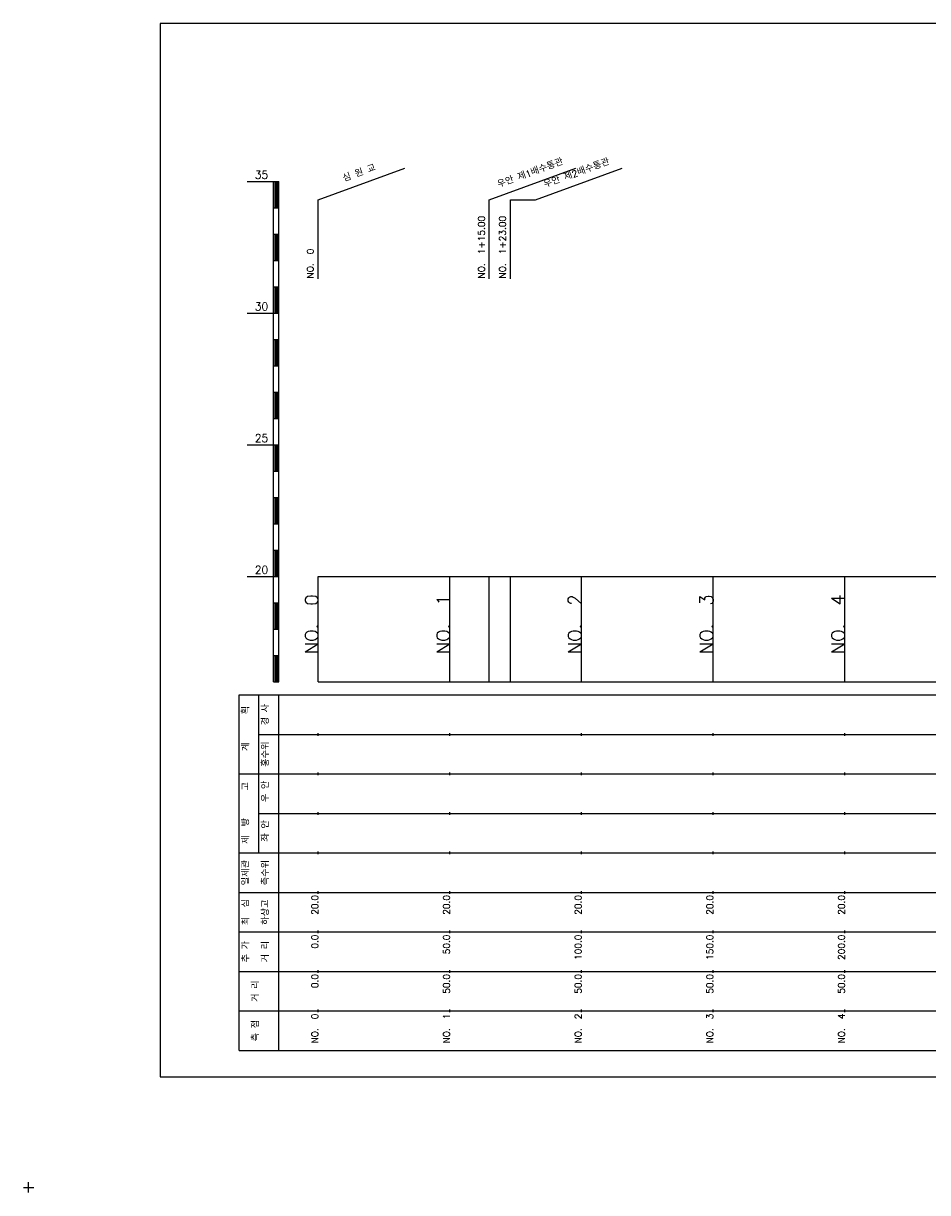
# Model space of a CAD drawing. Extents: x -2 to 685, y -2 to 925.
# Tile 1 of 4: x -2 to 342, y -2 to 442. Entities that reach past the tile are written whole.
import ezdxf
from ezdxf.enums import TextEntityAlignment as Align

# ---------------------------------------------------------------- set-up
doc = ezdxf.new("R2010")
doc.units = 0
doc.header["$LTSCALE"] = 5
for name, color, linetype in [('BOX', 5, 'CONTINUOUS'), ('DT1', 3, 'CONTINUOUS'), ('LT1', 4, 'CONTINUOUS'), ('ST1', 7, 'CONTINUOUS')]:
    doc.layers.add(name, color=color, linetype=linetype)
doc.styles.add('GHS', font='ROMANS.shx', dxfattribs={"bigfont": 'GHS.shx'})

msp = doc.modelspace()

# ---------------------------------------------------------------- linework, layer by layer
at = {"layer": 'BOX'}
msp.add_lwpolyline([(50, 42), (650, 42), (650, 442), (50, 442), (50, 42)], dxfattribs=at)
at = {"layer": 'DT1', "linetype": 'CONTINUOUS'}
msp.add_line((183, 375), (192.6, 375), dxfattribs=at)
at = {"layer": 'LT1', "linetype": 'CONTINUOUS'}
for p, q in [((110, 375), (142.89, 386.97)), ((175, 375), (207.89, 386.97)), ((192.6, 375), (225.49, 386.97)), ((110, 345), (110, 375)), ((175, 345), (175, 375)), ((183, 345), (183, 375))]:
    msp.add_line(p, q, dxfattribs=at)
at = {"layer": 'LT1'}
for p, q in [((83, 382), (93, 382)), ((93, 192), (93, 382)), ((93, 382), (95, 382)), ((95, 192), (95, 382)), ((93.5, 381.8), (93.5, 372.2)), ((94, 381.8), (94, 372.2)), ((94.5, 381.8), (94.5, 372.2)), ((93, 372), (95, 372)), ((93, 362), (95, 362)), ((93.5, 361.8), (93.5, 352.2)), ((94, 361.8), (94, 352.2)), ((94.5, 361.8), (94.5, 352.2)), ((93, 352), (95, 352)), ((93, 342), (95, 342)), ((93.5, 341.8), (93.5, 332.2)), ((94, 341.8), (94, 332.2)), ((94.5, 341.8), (94.5, 332.2)), ((83, 332), (93, 332)), ((93, 332), (95, 332)), ((93, 322), (95, 322)), ((93.5, 321.8), (93.5, 312.2)), ((94, 321.8), (94, 312.2)), ((94.5, 321.8), (94.5, 312.2)), ((93, 312), (95, 312)), ((93, 302), (95, 302)), ((93.5, 301.8), (93.5, 292.2)), ((94, 301.8), (94, 292.2)), ((94.5, 301.8), (94.5, 292.2)), ((93, 292), (95, 292)), ((83, 282), (93, 282)), ((93, 282), (95, 282)), ((93.5, 281.8), (93.5, 272.2)), ((94, 281.8), (94, 272.2)), ((94.5, 281.8), (94.5, 272.2)), ((93, 272), (95, 272)), ((93, 262), (95, 262)), ((93.5, 261.8), (93.5, 252.2)), ((94, 261.8), (94, 252.2)), ((94.5, 261.8), (94.5, 252.2)), ((93, 252), (95, 252)), ((93, 242), (95, 242)), ((93.5, 241.8), (93.5, 232.2)), ((94, 241.8), (94, 232.2)), ((94.5, 241.8), (94.5, 232.2)), ((83, 232), (93, 232)), ((93, 232), (95, 232)), ((110, 192), (110, 232)), ((160, 192), (160, 232)), ((175, 192), (175, 232)), ((183, 192), (183, 232)), ((210, 192), (210, 232)), ((260, 192), (260, 232)), ((310, 192), (310, 232)), ((110, 225.69), (110, 226.69)), ((160, 225.69), (160, 226.69)), ((210, 225.69), (210, 226.69)), ((260, 225.69), (260, 226.69)), ((310, 225.69), (310, 226.69)), ((93, 222), (95, 222)), ((93.5, 221.8), (93.5, 212.2)), ((94, 221.8), (94, 212.2)), ((94.5, 221.8), (94.5, 212.2)), ((93, 212), (95, 212)), ((93, 202), (95, 202)), ((93.5, 201.8), (93.5, 192.2)), ((94, 201.8), (94, 192.2)), ((94.5, 201.8), (94.5, 192.2)), ((93, 192), (95, 192)), ((110, 192), (610, 192)), ((110, 171.5), (110, 172.5)), ((160, 171.5), (160, 172.5)), ((210, 171.5), (210, 172.5)), ((260, 171.5), (260, 172.5)), ((310, 171.5), (310, 172.5)), ((110, 156.5), (110, 157.5)), ((160, 156.5), (160, 157.5)), ((210, 156.5), (210, 157.5)), ((260, 156.5), (260, 157.5)), ((310, 156.5), (310, 157.5)), ((110, 141.5), (110, 142.5)), ((160, 141.5), (160, 142.5)), ((210, 141.5), (210, 142.5)), ((260, 141.5), (260, 142.5)), ((310, 141.5), (310, 142.5)), ((110, 126.5), (110, 127.5)), ((160, 126.5), (160, 127.5)), ((210, 126.5), (210, 127.5)), ((260, 126.5), (260, 127.5)), ((310, 126.5), (310, 127.5)), ((110, 111.5), (110, 112.5)), ((160, 111.5), (160, 112.5)), ((210, 111.5), (210, 112.5)), ((260, 111.5), (260, 112.5)), ((310, 111.5), (310, 112.5)), ((110, 96.5), (110, 97.5)), ((160, 96.5), (160, 97.5)), ((210, 96.5), (210, 97.5)), ((260, 96.5), (260, 97.5)), ((310, 96.5), (310, 97.5)), ((110, 81.5), (110, 82.5)), ((160, 81.5), (160, 82.5)), ((210, 81.5), (210, 82.5)), ((260, 81.5), (260, 82.5)), ((310, 81.5), (310, 82.5)), ((110, 66.5), (110, 67.5)), ((160, 66.5), (160, 67.5)), ((210, 66.5), (210, 67.5)), ((260, 66.5), (260, 67.5)), ((310, 66.5), (310, 67.5))]:
    msp.add_line(p, q, dxfattribs=at)
msp.add_lwpolyline([(110, 232), (160, 232), (210, 232), (260, 232), (310, 232), (360, 232), (410, 232), (460, 232), (510, 232), (560, 232), (610, 232)], dxfattribs=at)
at = {"layer": 'ST1'}
for p, q in [((80, 52), (80, 187)), ((80, 187), (623, 187)), ((87.5, 157), (87.5, 187)), ((95, 52), (95, 187)), ((87.5, 172), (623, 172)), ((80, 157), (623, 157)), ((87.5, 127), (87.5, 157)), ((87.5, 142), (623, 142)), ((80, 127), (623, 127)), ((80, 112), (623, 112)), ((80, 97), (623, 97)), ((80, 82), (623, 82)), ((80, 67), (623, 67)), ((80, 52), (623, 52)), ((-2, 0), (2, 0)), ((0, -2), (0, 2))]:
    msp.add_line(p, q, dxfattribs=at)

# ---------------------------------------------------------------- texts
at = {"layer": 'DT1', "linetype": 'CONTINUOUS', "style": 'GHS'}
for s, rotation, p in [('심 원 교', 20, (126, 383.99)), ('우안 제1배수통관', 20, (191, 383.99)), ('우안 제2배수통관', 20, (208.6, 383.99)), ('경 사', 90, (91.25, 179.5)), ('  획', 90, (83.75, 179.5)), ('홍수위', 90, (91.25, 164.5)), ('   계', 90, (83.75, 164.5)), ('   고', 90, (83.75, 149.5)), (' 우 안', 90, (91.25, 149.5)), (' 제  방', 90, (83.75, 134.5)), (' 좌 안', 90, (91.25, 134.5)), ('일제관', 90, (83.75, 119.5)), ('측수위', 90, (91.25, 119.5)), ('최  심', 90, (83.75, 104.5)), ('하상고', 90, (91.25, 104.5)), ('추 가', 90, (83.75, 89.5)), ('거 리', 90, (91.25, 89.5)), ('거 리', 90, (87.5, 74.5)), ('측 점', 90, (87.5, 59.5))]:
    msp.add_text(s, height=2.5, rotation=rotation, dxfattribs=at).set_placement(p, align=Align.CENTER)
at = {"layer": 'DT1', "style": 'GHS'}
for s, p in [('35', (91, 383)), ('30', (91, 333)), ('25', (91, 283)), ('20', (91, 233))]:
    msp.add_text(s, height=3, dxfattribs=at).set_placement(p, align=Align.RIGHT)
at = {"layer": 'DT1', "linetype": 'CONTINUOUS', "style": 'GHS'}
for s, p in [('NO.  1+15.00', (173.25, 345.12)), ('NO.  1+23.00', (181.25, 345.12)), ('NO.  0 ', (108.25, 345.12))]:
    msp.add_text(s, height=2.5, rotation=90, dxfattribs=at).set_placement(p)
at = {"layer": 'DT1', "style": 'GHS'}
for s, height, p in [('NO.  0', 5, (110, 225.19)), ('NO.  1', 5, (160, 225.19)), ('NO.  2', 5, (210, 225.19)), ('NO.  3', 5, (260, 225.19)), ('NO.  4', 5, (310, 225.19)), (' 20.0', 2.5, (110, 111)), (' 20.0', 2.5, (160, 111)), (' 20.0', 2.5, (210, 111)), (' 20.0', 2.5, (260, 111)), (' 20.0', 2.5, (310, 111)), ('     0.0', 2.5, (110, 96)), ('    50.0', 2.5, (160, 96)), ('   100.0', 2.5, (210, 96)), ('   150.0', 2.5, (260, 96)), ('   200.0', 2.5, (310, 96)), ('   0.0', 2.5, (110, 81)), ('  50.0', 2.5, (160, 81)), ('  50.0', 2.5, (210, 81)), ('  50.0', 2.5, (260, 81)), ('  50.0', 2.5, (310, 81)), ('NO.  0', 2.5, (110, 66)), ('NO.  1', 2.5, (160, 66)), ('NO.  2', 2.5, (210, 66)), ('NO.  3', 2.5, (260, 66)), ('NO.  4', 2.5, (310, 66))]:
    msp.add_text(s, height=height, rotation=90, dxfattribs=at).set_placement(p, align=Align.RIGHT)

doc.saveas('drawing.dxf')
